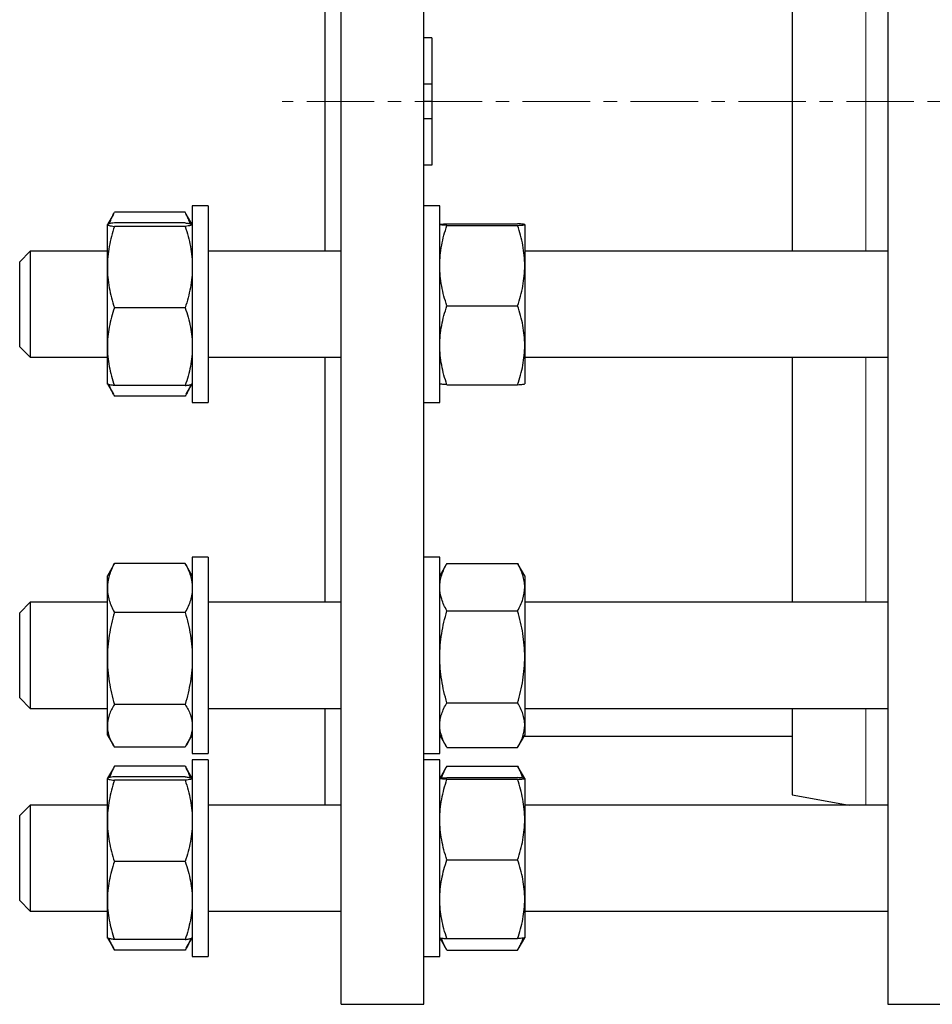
# Model space of a CAD drawing. Header units: millimetres. Extents: x 16 to 817, y 38 to 823.
# Tile 6 of 9: x 457 to 629, y 475 to 660. Entities that reach past the tile are written whole.
import ezdxf

# ---------------------------------------------------------------- set-up
doc = ezdxf.new("R2010")
doc.units = ezdxf.units.MM
doc.linetypes.add('CENTERX2', pattern=[20.32, 12.7, -2.54, 2.54, -2.54])
doc.layers.add('FORMAT', color=7, linetype='Continuous')

msp = doc.modelspace()

# ---------------------------------------------------------------- linework, layer by layer
at = {"color": 7, "linetype": 'Continuous', "lineweight": 25}
for p, q in [((517.35, 474.51), (517.35, 814.51)), ((532.95, 474.51), (532.95, 814.51)), ((620.29, 814.51), (620.29, 474.51)), ((514.35, 616.33), (514.35, 672.68)), ((602.29, 672.68), (602.29, 616.33)), ((534.45, 656.51), (532.95, 656.51)), ((534.45, 656.51), (534.45, 647.76)), ((534.45, 647.76), (532.95, 647.76)), ((534.45, 647.76), (534.45, 644.51)), ((534.45, 644.51), (532.95, 644.51)), ((534.45, 644.51), (534.45, 641.25)), ((534.45, 641.25), (532.95, 641.25)), ((534.45, 641.25), (534.45, 632.51)), ((534.45, 632.51), (532.95, 632.51)), ((492.35, 624.83), (489.35, 624.83)), ((489.35, 624.83), (489.35, 615.58)), ((492.35, 624.83), (492.35, 615.58)), ((535.95, 624.83), (532.95, 624.83)), ((535.95, 587.99), (535.95, 624.83)), ((474.48, 623.29), (473.36, 621.36)), ((474.49, 623.29), (474.69, 623.64)), ((488.01, 623.64), (474.69, 623.64)), ((488.21, 623.29), (488.01, 623.64)), ((489.33, 621.36), (488.21, 623.29)), ((473.36, 621.35), (473.35, 621.33)), ((473.35, 621.32), (473.35, 621.33)), ((473.35, 613.33), (473.35, 621.32)), ((488.01, 621.65), (474.69, 621.65)), ((489.35, 621.33), (489.34, 621.35)), ((537.29, 621.49), (550.61, 621.49)), ((537.29, 621.17), (550.61, 621.17)), ((551.95, 621.33), (551.95, 613.59)), ((488.01, 620.99), (474.69, 620.99)), ((458.85, 616.33), (456.85, 614.33)), ((473.35, 616.33), (458.85, 616.33)), ((458.85, 616.33), (458.85, 606.18)), ((489.35, 615.58), (489.35, 587.83)), ((517.35, 616.33), (492.35, 616.33)), ((492.35, 615.58), (492.35, 587.83)), ((620.29, 616.33), (551.95, 616.33)), ((456.85, 606.21), (456.85, 614.33)), ((473.35, 598.34), (473.35, 613.33)), ((551.95, 613.59), (551.95, 598.59)), ((456.85, 598.33), (456.85, 606.21)), ((458.85, 606.18), (458.85, 596.33)), ((488.01, 605.67), (474.69, 605.67)), ((537.29, 606.01), (550.61, 606.01)), ((456.85, 598.33), (458.85, 596.33)), ((473.35, 591.33), (473.35, 598.34)), ((551.95, 598.59), (551.95, 591.33)), ((458.85, 596.33), (473.35, 596.33)), ((492.35, 596.33), (517.35, 596.33)), ((514.35, 550.21), (514.35, 596.33)), ((551.95, 596.33), (620.29, 596.33)), ((602.29, 596.33), (602.29, 550.21)), ((473.35, 591.33), (473.36, 591.31)), ((473.36, 591.31), (474.48, 589.37)), ((488.01, 591.01), (474.69, 591.01)), ((488.21, 589.37), (489.34, 591.31)), ((489.34, 591.31), (489.35, 591.33)), ((537.29, 591.17), (550.61, 591.17)), ((488.01, 589.02), (474.69, 589.02)), ((489.35, 587.83), (492.35, 587.83)), ((532.95, 587.83), (535.95, 587.83)), ((535.95, 587.83), (535.95, 587.99)), ((492.35, 558.71), (489.35, 558.71)), ((489.35, 558.71), (489.35, 540.21)), ((492.35, 558.71), (492.35, 540.21)), ((535.95, 558.71), (532.95, 558.71)), ((535.95, 521.71), (535.95, 558.71)), ((474.48, 557.17), (473.35, 555.21)), ((474.49, 557.17), (474.69, 557.52)), ((488.01, 557.52), (474.69, 557.52)), ((488.21, 557.17), (488.01, 557.52)), ((489.35, 555.21), (488.21, 557.17)), ((537.18, 557.35), (535.95, 555.21)), ((537.29, 557.53), (537.19, 557.35)), ((537.29, 557.53), (550.61, 557.53)), ((550.61, 557.53), (550.71, 557.35)), ((551.95, 555.21), (550.71, 557.35)), ((473.35, 552.9), (473.35, 555.21)), ((551.95, 555.21), (551.95, 553.06)), ((473.35, 539.64), (473.35, 552.9)), ((551.95, 553.06), (551.95, 539.93)), ((458.85, 550.21), (456.85, 548.21)), ((473.35, 550.21), (458.85, 550.21)), ((458.85, 550.21), (458.85, 535.08)), ((517.35, 550.21), (492.35, 550.21)), ((620.29, 550.21), (551.95, 550.21)), ((456.85, 536.11), (456.85, 548.21)), ((488.01, 548.29), (474.69, 548.29)), ((537.29, 548.59), (550.61, 548.59)), ((473.35, 526.94), (473.35, 539.64)), ((489.35, 540.21), (489.35, 521.71)), ((492.35, 540.21), (492.35, 521.71)), ((551.95, 539.93), (551.95, 527.08)), ((456.85, 532.21), (456.85, 536.11)), ((458.85, 535.08), (458.85, 530.21)), ((456.85, 532.21), (458.85, 530.21)), ((488.01, 530.98), (474.69, 530.98)), ((537.29, 531.27), (550.61, 531.27)), ((458.85, 530.21), (473.35, 530.21)), ((492.35, 530.21), (517.35, 530.21)), ((514.35, 512.03), (514.35, 530.21)), ((551.95, 530.21), (620.29, 530.21)), ((602.29, 530.21), (602.29, 513.93)), ((473.35, 525.21), (473.35, 526.94)), ((551.95, 527.08), (551.95, 525.21)), ((473.35, 525.21), (474.48, 523.24)), ((488.21, 523.24), (489.35, 525.21)), ((535.95, 525.21), (537.18, 523.07)), ((535.95, 525.01), (536.06, 525.01)), ((550.71, 523.07), (551.95, 525.21)), ((551.83, 525.01), (602.29, 525.01)), ((488.01, 522.9), (474.69, 522.9)), ((537.29, 522.89), (550.61, 522.89)), ((489.35, 521.71), (492.35, 521.71)), ((532.95, 521.71), (535.95, 521.71)), ((474.69, 519.34), (474.48, 518.99)), ((488.01, 519.34), (474.69, 519.34)), ((488.01, 519.34), (488.21, 518.99)), ((492.35, 520.53), (489.35, 520.53)), ((489.35, 520.53), (489.35, 492.78)), ((492.35, 520.53), (492.35, 492.78)), ((535.95, 520.53), (532.95, 520.53)), ((535.95, 483.53), (535.95, 520.53)), ((537.18, 519.17), (535.95, 517.03)), ((537.29, 519.35), (537.19, 519.17)), ((537.29, 519.35), (550.61, 519.35)), ((550.61, 519.35), (550.71, 519.17)), ((551.95, 517.03), (550.71, 519.17)), ((474.48, 518.99), (473.36, 517.06)), ((488.01, 517.35), (474.69, 517.35)), ((489.33, 517.06), (488.22, 518.99)), ((473.36, 517.05), (473.35, 517.03)), ((473.35, 517.02), (473.35, 517.03)), ((473.35, 509.03), (473.35, 517.02)), ((488.01, 516.69), (474.69, 516.69)), ((489.35, 517.03), (489.34, 517.05)), ((537.29, 517.19), (550.61, 517.19)), ((537.29, 516.87), (550.61, 516.87)), ((551.95, 517.03), (551.95, 509.29)), ((602.29, 513.93), (613.06, 512.03)), ((458.85, 512.03), (456.85, 510.03)), ((473.35, 512.03), (458.85, 512.03)), ((458.85, 512.03), (458.85, 493.3)), ((517.35, 512.03), (492.35, 512.03)), ((620.28, 512.03), (551.95, 512.03)), ((620.29, 512.03), (620.28, 512.03)), ((456.85, 495.04), (456.85, 510.03)), ((473.35, 494.04), (473.35, 509.03)), ((551.95, 509.29), (551.95, 494.29)), ((488.01, 501.37), (474.69, 501.37)), ((537.29, 501.71), (550.61, 501.71)), ((456.85, 494.03), (456.85, 495.04)), ((456.85, 494.03), (458.85, 492.03)), ((458.85, 493.3), (458.85, 492.03)), ((473.35, 487.03), (473.35, 494.04)), ((551.95, 494.29), (551.95, 487.03)), ((458.85, 492.03), (473.35, 492.03)), ((489.35, 492.78), (489.35, 483.53)), ((492.35, 492.78), (492.35, 483.53)), ((492.35, 492.03), (517.35, 492.03)), ((551.95, 492.03), (620.29, 492.03)), ((473.35, 487.03), (473.36, 487.02)), ((473.36, 487.02), (474.48, 485.07)), ((488.01, 486.71), (474.69, 486.71)), ((488.21, 485.07), (489.34, 487.02)), ((489.34, 487.02), (489.35, 487.03)), ((535.95, 487.03), (537.18, 484.89)), ((537.29, 486.87), (550.61, 486.87)), ((550.71, 484.89), (551.95, 487.03)), ((488.01, 484.72), (474.69, 484.72)), ((537.29, 484.71), (550.61, 484.71)), ((489.35, 483.53), (492.35, 483.53)), ((532.95, 483.53), (535.95, 483.53)), ((517.35, 474.51), (532.95, 474.51)), ((620.29, 474.51), (632.29, 474.51))]:
    msp.add_line(p, q, dxfattribs=at)
at = {"color": 8, "linetype": 'Continuous', "lineweight": 18}
for p, q in [((616.15, 616.33), (616.15, 672.68)), ((616.15, 550.21), (616.15, 596.33)), ((616.15, 512.03), (616.15, 530.21))]:
    msp.add_line(p, q, dxfattribs=at)
at = {"color": 7, "linetype": 'Continuous', "lineweight": 25}
for points, knots in [([(473.76, 621.5), (473.81, 621.65), (473.95, 622.09), (474.26, 622.81), (474.54, 623.36), (474.69, 623.64)], [0, 0, 0, 0, 0.217027, 0.608496, 1, 1, 1, 1]), ([(488.93, 621.5), (488.88, 621.65), (488.75, 622.09), (488.44, 622.81), (488.15, 623.36), (488.01, 623.64)], [0, 0, 0, 0, 0.217027, 0.608496, 1, 1, 1, 1]), ([(474.69, 621.65), (474.28, 621.59), (473.94, 621.54), (473.48, 621.43), (473.35, 621.38), (473.35, 621.32)], [0, 0, 0, 0, 0.5, 0.5, 1, 1, 1, 1]), ([(473.35, 621.32), (473.35, 621.29), (473.38, 621.26), (473.5, 621.21), (473.59, 621.18), (473.94, 621.1), (474.28, 621.04), (474.69, 620.99)], [0, 0, 0, 0, 0.25, 0.25, 0.5, 0.5, 1, 1, 1, 1]), ([(488.01, 621.65), (488.14, 621.63), (488.4, 621.6), (488.72, 621.54), (488.99, 621.49), (489.19, 621.43), (489.3, 621.39), (489.31, 621.37), (489.31, 621.36)], [0, 0, 0, 0, 0.190453, 0.380961, 0.571369, 0.765372, 0.9595, 1, 1, 1, 1]), ([(489.35, 621.32), (489.35, 621.29), (489.32, 621.26), (489.19, 621.21), (489.1, 621.18), (488.75, 621.1), (488.42, 621.04), (488.01, 620.99)], [0, 0, 0, 0, 0.25, 0.25, 0.5, 0.5, 1, 1, 1, 1]), ([(535.95, 621.33), (535.95, 621.34), (535.98, 621.35), (536.1, 621.38), (536.19, 621.4), (536.55, 621.44), (536.88, 621.46), (537.29, 621.49)], [0, 0, 0, 0, 0.25, 0.25, 0.5, 0.5, 1, 1, 1, 1]), ([(537.29, 621.17), (537.08, 621.18), (536.9, 621.19), (536.57, 621.22), (536.42, 621.23), (536.07, 621.27), (535.95, 621.3), (535.95, 621.33)], [0, 0, 0, 0, 0.25, 0.25, 0.5, 0.5, 1, 1, 1, 1]), ([(535.95, 613.59), (535.95, 614.23), (535.98, 614.88), (536.1, 616.15), (536.19, 616.79), (536.54, 618.68), (536.88, 619.93), (537.29, 621.17)], [0, 0, 0, 0, 0.25, 0.25, 0.5, 0.5, 1, 1, 1, 1]), ([(551.95, 621.33), (551.95, 621.34), (551.92, 621.35), (551.79, 621.38), (551.7, 621.4), (551.35, 621.44), (551.01, 621.46), (550.61, 621.49)], [0, 0, 0, 0, 0.25, 0.25, 0.5, 0.5, 1, 1, 1, 1]), ([(550.61, 621.17), (550.81, 621.18), (551, 621.19), (551.33, 621.22), (551.47, 621.23), (551.82, 621.27), (551.95, 621.3), (551.95, 621.33)], [0, 0, 0, 0, 0.25, 0.25, 0.5, 0.5, 1, 1, 1, 1]), ([(551.95, 613.59), (551.95, 614.23), (551.92, 614.88), (551.79, 616.15), (551.7, 616.79), (551.35, 618.68), (551.02, 619.93), (550.61, 621.17)], [0, 0, 0, 0, 0.25, 0.25, 0.5, 0.5, 1, 1, 1, 1]), ([(474.69, 620.99), (474.48, 620.37), (474.3, 619.74), (473.97, 618.47), (473.82, 617.83), (473.47, 615.91), (473.35, 614.63), (473.35, 613.33)], [0, 0, 0, 0, 0.25, 0.25, 0.5, 0.5, 1, 1, 1, 1]), ([(488.01, 620.99), (488.21, 620.37), (488.4, 619.74), (488.73, 618.47), (488.87, 617.83), (489.22, 615.91), (489.35, 614.63), (489.35, 613.33)], [0, 0, 0, 0, 0.25, 0.25, 0.5, 0.5, 1, 1, 1, 1]), ([(473.35, 613.33), (473.35, 612.68), (473.38, 612.03), (473.5, 610.73), (473.59, 610.08), (473.95, 608.16), (474.28, 606.91), (474.69, 605.67)], [0, 0, 0, 0, 0.25, 0.25, 0.5, 0.5, 1, 1, 1, 1]), ([(489.35, 613.33), (489.35, 612.68), (489.32, 612.03), (489.19, 610.73), (489.1, 610.08), (488.75, 608.16), (488.41, 606.91), (488.01, 605.67)], [0, 0, 0, 0, 0.25, 0.25, 0.5, 0.5, 1, 1, 1, 1]), ([(537.29, 606.01), (536.88, 607.25), (536.54, 608.5), (536.08, 611.02), (535.95, 612.3), (535.95, 613.59)], [0, 0, 0, 0, 0.5, 0.5, 1, 1, 1, 1]), ([(550.61, 606.01), (551.02, 607.25), (551.35, 608.5), (551.82, 611.02), (551.95, 612.3), (551.95, 613.59)], [0, 0, 0, 0, 0.5, 0.5, 1, 1, 1, 1]), ([(474.69, 605.67), (474.28, 604.47), (473.94, 603.26), (473.48, 600.82), (473.35, 599.59), (473.35, 598.34)], [0, 0, 0, 0, 0.5, 0.5, 1, 1, 1, 1]), ([(488.01, 605.67), (488.42, 604.47), (488.75, 603.26), (489.22, 600.82), (489.35, 599.59), (489.35, 598.34)], [0, 0, 0, 0, 0.5, 0.5, 1, 1, 1, 1]), ([(535.95, 598.59), (535.95, 599.22), (535.98, 599.85), (536.1, 601.1), (536.19, 601.72), (536.54, 603.58), (536.88, 604.8), (537.29, 606.01)], [0, 0, 0, 0, 0.25, 0.25, 0.5, 0.5, 1, 1, 1, 1]), ([(551.95, 598.59), (551.95, 599.22), (551.92, 599.85), (551.79, 601.1), (551.7, 601.72), (551.35, 603.58), (551.02, 604.8), (550.61, 606.01)], [0, 0, 0, 0, 0.25, 0.25, 0.5, 0.5, 1, 1, 1, 1]), ([(473.35, 598.34), (473.35, 597.72), (473.38, 597.09), (473.5, 595.86), (473.59, 595.24), (473.94, 593.41), (474.28, 592.21), (474.69, 591.01)], [0, 0, 0, 0, 0.25, 0.25, 0.5, 0.5, 1, 1, 1, 1]), ([(489.35, 598.34), (489.35, 597.72), (489.32, 597.09), (489.19, 595.86), (489.1, 595.24), (488.75, 593.41), (488.42, 592.21), (488.01, 591.01)], [0, 0, 0, 0, 0.25, 0.25, 0.5, 0.5, 1, 1, 1, 1]), ([(537.29, 591.17), (536.88, 592.39), (536.54, 593.61), (536.08, 596.08), (535.95, 597.33), (535.95, 598.59)], [0, 0, 0, 0, 0.5, 0.5, 1, 1, 1, 1]), ([(550.61, 591.17), (551.02, 592.39), (551.35, 593.61), (551.82, 596.08), (551.95, 597.33), (551.95, 598.59)], [0, 0, 0, 0, 0.5, 0.5, 1, 1, 1, 1]), ([(474.69, 591.01), (474.56, 591.03), (474.3, 591.06), (473.97, 591.12), (473.7, 591.17), (473.5, 591.23), (473.39, 591.28), (473.37, 591.31), (473.36, 591.32)], [0, 0, 0, 0, 0.176581, 0.353212, 0.529751, 0.709623, 0.889611, 1, 1, 1, 1]), ([(473.66, 591.19), (473.69, 591.09), (473.78, 590.78), (474.01, 590.27), (474.32, 589.64), (474.56, 589.23), (474.69, 589.02)], [0, 0, 0, 0, 0.132823, 0.421819, 0.710946, 1, 1, 1, 1]), ([(488.01, 591.01), (488.14, 591.03), (488.4, 591.06), (488.72, 591.12), (488.99, 591.17), (489.19, 591.23), (489.31, 591.28), (489.33, 591.31), (489.33, 591.32)], [0, 0, 0, 0, 0.176581, 0.353212, 0.529751, 0.709623, 0.889611, 1, 1, 1, 1]), ([(489.03, 591.19), (489.01, 591.09), (488.91, 590.78), (488.69, 590.27), (488.38, 589.64), (488.13, 589.23), (488.01, 589.02)], [0, 0, 0, 0, 0.1328232, 0.4218192, 0.7109461, 1, 1, 1, 1]), ([(537.29, 591.17), (537.08, 591.18), (536.9, 591.2), (536.57, 591.22), (536.42, 591.24), (536.07, 591.28), (535.95, 591.31), (535.95, 591.33)], [0, 0, 0, 0, 0.25, 0.25, 0.5, 0.5, 1, 1, 1, 1]), ([(550.61, 591.17), (550.81, 591.18), (551, 591.2), (551.33, 591.22), (551.47, 591.24), (551.82, 591.28), (551.95, 591.31), (551.95, 591.33)], [0, 0, 0, 0, 0.25, 0.25, 0.5, 0.5, 1, 1, 1, 1]), ([(474.69, 557.52), (474.28, 556.76), (473.94, 556), (473.48, 554.47), (473.35, 553.69), (473.35, 552.9)], [0, 0, 0, 0, 0.5, 0.5, 1, 1, 1, 1]), ([(488.01, 557.52), (488.42, 556.76), (488.75, 556), (489.22, 554.47), (489.35, 553.69), (489.35, 552.9)], [0, 0, 0, 0, 0.5, 0.5, 1, 1, 1, 1]), ([(535.95, 553.06), (535.95, 553.43), (535.98, 553.81), (536.1, 554.57), (536.19, 554.95), (536.55, 556.07), (536.88, 556.8), (537.29, 557.53)], [0, 0, 0, 0, 0.25, 0.25, 0.5, 0.5, 1, 1, 1, 1]), ([(551.95, 553.06), (551.95, 553.43), (551.92, 553.81), (551.79, 554.57), (551.7, 554.95), (551.35, 556.07), (551.01, 556.8), (550.61, 557.53)], [0, 0, 0, 0, 0.25, 0.25, 0.5, 0.5, 1, 1, 1, 1]), ([(473.35, 552.9), (473.35, 552.51), (473.38, 552.12), (473.5, 551.34), (473.59, 550.95), (473.94, 549.8), (474.28, 549.04), (474.69, 548.29)], [0, 0, 0, 0, 0.25, 0.25, 0.5, 0.5, 1, 1, 1, 1]), ([(489.35, 552.9), (489.35, 552.51), (489.32, 552.12), (489.19, 551.34), (489.1, 550.95), (488.75, 549.8), (488.42, 549.04), (488.01, 548.29)], [0, 0, 0, 0, 0.25, 0.25, 0.5, 0.5, 1, 1, 1, 1]), ([(537.29, 548.59), (537.08, 548.95), (536.9, 549.32), (536.57, 550.06), (536.42, 550.43), (536.07, 551.55), (535.95, 552.3), (535.95, 553.06)], [0, 0, 0, 0, 0.25, 0.25, 0.5, 0.5, 1, 1, 1, 1]), ([(550.61, 548.59), (550.81, 548.95), (551, 549.32), (551.33, 550.06), (551.47, 550.43), (551.82, 551.55), (551.95, 552.3), (551.95, 553.06)], [0, 0, 0, 0, 0.25, 0.25, 0.5, 0.5, 1, 1, 1, 1]), ([(474.69, 548.29), (474.48, 547.59), (474.3, 546.88), (473.97, 545.44), (473.82, 544.72), (473.47, 542.55), (473.35, 541.1), (473.35, 539.64)], [0, 0, 0, 0, 0.25, 0.25, 0.5, 0.5, 1, 1, 1, 1]), ([(488.01, 548.29), (488.21, 547.59), (488.4, 546.88), (488.73, 545.44), (488.87, 544.72), (489.22, 542.55), (489.35, 541.1), (489.35, 539.64)], [0, 0, 0, 0, 0.25, 0.25, 0.5, 0.5, 1, 1, 1, 1]), ([(535.95, 539.93), (535.95, 540.66), (535.98, 541.4), (536.1, 542.86), (536.19, 543.59), (536.54, 545.75), (536.88, 547.17), (537.29, 548.59)], [0, 0, 0, 0, 0.25, 0.25, 0.5, 0.5, 1, 1, 1, 1]), ([(551.95, 539.93), (551.95, 540.66), (551.92, 541.4), (551.79, 542.86), (551.7, 543.59), (551.35, 545.75), (551.02, 547.17), (550.61, 548.59)], [0, 0, 0, 0, 0.25, 0.25, 0.5, 0.5, 1, 1, 1, 1]), ([(473.35, 539.64), (473.35, 538.91), (473.38, 538.17), (473.5, 536.7), (473.59, 535.97), (473.95, 533.8), (474.28, 532.38), (474.69, 530.98)], [0, 0, 0, 0, 0.25, 0.25, 0.5, 0.5, 1, 1, 1, 1]), ([(489.35, 539.64), (489.35, 538.91), (489.32, 538.17), (489.19, 536.7), (489.1, 535.97), (488.75, 533.8), (488.41, 532.38), (488.01, 530.98)], [0, 0, 0, 0, 0.25, 0.25, 0.5, 0.5, 1, 1, 1, 1]), ([(537.29, 531.27), (536.88, 532.69), (536.54, 534.11), (536.08, 537), (535.95, 538.45), (535.95, 539.93)], [0, 0, 0, 0, 0.5, 0.5, 1, 1, 1, 1]), ([(550.61, 531.27), (551.02, 532.69), (551.35, 534.11), (551.82, 537), (551.95, 538.45), (551.95, 539.93)], [0, 0, 0, 0, 0.5, 0.5, 1, 1, 1, 1]), ([(474.69, 530.98), (474.28, 530.32), (473.94, 529.66), (473.48, 528.31), (473.35, 527.63), (473.35, 526.94)], [0, 0, 0, 0, 0.5, 0.5, 1, 1, 1, 1]), ([(488.01, 530.98), (488.42, 530.32), (488.75, 529.66), (489.22, 528.31), (489.35, 527.63), (489.35, 526.94)], [0, 0, 0, 0, 0.5, 0.5, 1, 1, 1, 1]), ([(535.95, 527.08), (535.95, 527.44), (535.98, 527.79), (536.1, 528.5), (536.19, 528.85), (536.54, 529.9), (536.88, 530.59), (537.29, 531.27)], [0, 0, 0, 0, 0.25, 0.25, 0.5, 0.5, 1, 1, 1, 1]), ([(551.95, 527.08), (551.95, 527.44), (551.92, 527.79), (551.79, 528.5), (551.7, 528.85), (551.35, 529.9), (551.02, 530.59), (550.61, 531.27)], [0, 0, 0, 0, 0.25, 0.25, 0.5, 0.5, 1, 1, 1, 1]), ([(473.35, 526.94), (473.35, 526.6), (473.38, 526.25), (473.5, 525.57), (473.59, 525.23), (473.94, 524.22), (474.28, 523.56), (474.69, 522.9)], [0, 0, 0, 0, 0.25, 0.25, 0.5, 0.5, 1, 1, 1, 1]), ([(489.35, 526.94), (489.35, 526.6), (489.32, 526.25), (489.19, 525.57), (489.1, 525.23), (488.75, 524.22), (488.42, 523.56), (488.01, 522.9)], [0, 0, 0, 0, 0.25, 0.25, 0.5, 0.5, 1, 1, 1, 1]), ([(537.29, 522.89), (536.88, 523.58), (536.54, 524.27), (536.08, 525.66), (535.95, 526.37), (535.95, 527.08)], [0, 0, 0, 0, 0.5, 0.5, 1, 1, 1, 1]), ([(550.61, 522.89), (551.02, 523.58), (551.35, 524.27), (551.82, 525.66), (551.95, 526.37), (551.95, 527.08)], [0, 0, 0, 0, 0.5, 0.5, 1, 1, 1, 1]), ([(474.69, 519.34), (474.56, 519.09), (474.3, 518.59), (473.99, 517.88), (473.83, 517.41), (473.76, 517.2)], [0, 0, 0, 0, 0.35138, 0.70286, 1, 1, 1, 1]), ([(488.01, 519.34), (488.14, 519.09), (488.4, 518.59), (488.71, 517.88), (488.87, 517.41), (488.94, 517.2)], [0, 0, 0, 0, 0.35138, 0.70286, 1, 1, 1, 1]), ([(536.31, 517.11), (536.32, 517.17), (536.4, 517.46), (536.61, 517.97), (536.92, 518.67), (537.16, 519.12), (537.29, 519.35)], [0, 0, 0, 0, 0.07377, 0.382446, 0.691262, 1, 1, 1, 1]), ([(551.59, 517.11), (551.57, 517.17), (551.49, 517.46), (551.29, 517.97), (550.98, 518.67), (550.73, 519.12), (550.61, 519.35)], [0, 0, 0, 0, 0.07377, 0.382446, 0.691262, 1, 1, 1, 1]), ([(474.69, 517.35), (474.28, 517.3), (473.94, 517.24), (473.48, 517.13), (473.35, 517.08), (473.35, 517.02)], [0, 0, 0, 0, 0.5, 0.5, 1, 1, 1, 1]), ([(488.01, 517.35), (488.14, 517.33), (488.4, 517.3), (488.72, 517.24), (488.99, 517.19), (489.19, 517.13), (489.3, 517.09), (489.31, 517.07), (489.31, 517.07)], [0, 0, 0, 0, 0.1904533, 0.3809605, 0.5713685, 0.7653724, 0.9594999, 1, 1, 1, 1]), ([(473.35, 517.02), (473.35, 516.99), (473.38, 516.96), (473.5, 516.91), (473.59, 516.88), (473.94, 516.8), (474.28, 516.75), (474.69, 516.69)], [0, 0, 0, 0, 0.25, 0.25, 0.5, 0.5, 1, 1, 1, 1]), ([(474.69, 516.69), (474.28, 515.44), (473.94, 514.18), (473.48, 511.63), (473.35, 510.34), (473.35, 509.03)], [0, 0, 0, 0, 0.5, 0.5, 1, 1, 1, 1]), ([(489.35, 517.02), (489.35, 516.99), (489.32, 516.96), (489.19, 516.91), (489.1, 516.88), (488.75, 516.8), (488.42, 516.75), (488.01, 516.69)], [0, 0, 0, 0, 0.25, 0.25, 0.5, 0.5, 1, 1, 1, 1]), ([(488.01, 516.69), (488.42, 515.44), (488.75, 514.18), (489.22, 511.63), (489.35, 510.34), (489.35, 509.03)], [0, 0, 0, 0, 0.5, 0.5, 1, 1, 1, 1]), ([(535.95, 517.03), (535.95, 517.04), (535.98, 517.06), (536.1, 517.08), (536.19, 517.1), (536.54, 517.14), (536.88, 517.16), (537.29, 517.19)], [0, 0, 0, 0, 0.25, 0.25, 0.5, 0.5, 1, 1, 1, 1]), ([(537.29, 516.87), (536.88, 516.89), (536.54, 516.92), (536.08, 516.97), (535.95, 517), (535.95, 517.03)], [0, 0, 0, 0, 0.5, 0.5, 1, 1, 1, 1]), ([(535.95, 509.29), (535.95, 509.93), (535.98, 510.57), (536.1, 511.86), (536.19, 512.5), (536.55, 514.4), (536.88, 515.64), (537.29, 516.87)], [0, 0, 0, 0, 0.25, 0.25, 0.5, 0.5, 1, 1, 1, 1]), ([(551.95, 517.03), (551.95, 517.04), (551.92, 517.06), (551.79, 517.08), (551.7, 517.1), (551.35, 517.14), (551.02, 517.16), (550.61, 517.19)], [0, 0, 0, 0, 0.25, 0.25, 0.5, 0.5, 1, 1, 1, 1]), ([(550.61, 516.87), (551.02, 516.89), (551.35, 516.92), (551.82, 516.97), (551.95, 517), (551.95, 517.03)], [0, 0, 0, 0, 0.5, 0.5, 1, 1, 1, 1]), ([(551.95, 509.29), (551.95, 509.93), (551.92, 510.57), (551.79, 511.86), (551.7, 512.5), (551.35, 514.4), (551.01, 515.64), (550.61, 516.87)], [0, 0, 0, 0, 0.25, 0.25, 0.5, 0.5, 1, 1, 1, 1]), ([(473.35, 509.03), (473.35, 508.38), (473.38, 507.73), (473.5, 506.44), (473.59, 505.8), (473.94, 503.88), (474.28, 502.62), (474.69, 501.37)], [0, 0, 0, 0, 0.25, 0.25, 0.5, 0.5, 1, 1, 1, 1]), ([(489.35, 509.03), (489.35, 508.38), (489.32, 507.73), (489.19, 506.44), (489.1, 505.8), (488.75, 503.88), (488.42, 502.62), (488.01, 501.37)], [0, 0, 0, 0, 0.25, 0.25, 0.5, 0.5, 1, 1, 1, 1]), ([(537.29, 501.71), (537.08, 502.33), (536.9, 502.95), (536.57, 504.21), (536.42, 504.84), (536.07, 506.74), (535.95, 508.01), (535.95, 509.29)], [0, 0, 0, 0, 0.25, 0.25, 0.5, 0.5, 1, 1, 1, 1]), ([(550.61, 501.71), (550.81, 502.33), (551, 502.95), (551.33, 504.21), (551.47, 504.84), (551.82, 506.74), (551.95, 508.01), (551.95, 509.29)], [0, 0, 0, 0, 0.25, 0.25, 0.5, 0.5, 1, 1, 1, 1]), ([(474.69, 501.37), (474.48, 500.78), (474.3, 500.18), (473.97, 498.96), (473.82, 498.35), (473.47, 496.51), (473.35, 495.28), (473.35, 494.04)], [0, 0, 0, 0, 0.25, 0.25, 0.5, 0.5, 1, 1, 1, 1]), ([(488.01, 501.37), (488.21, 500.78), (488.4, 500.18), (488.73, 498.96), (488.87, 498.35), (489.22, 496.51), (489.35, 495.28), (489.35, 494.04)], [0, 0, 0, 0, 0.25, 0.25, 0.5, 0.5, 1, 1, 1, 1]), ([(535.95, 494.29), (535.95, 494.92), (535.98, 495.55), (536.1, 496.8), (536.19, 497.43), (536.54, 499.28), (536.88, 500.5), (537.29, 501.71)], [0, 0, 0, 0, 0.25, 0.25, 0.5, 0.5, 1, 1, 1, 1]), ([(551.95, 494.29), (551.95, 494.92), (551.92, 495.55), (551.79, 496.8), (551.7, 497.43), (551.35, 499.28), (551.02, 500.5), (550.61, 501.71)], [0, 0, 0, 0, 0.25, 0.25, 0.5, 0.5, 1, 1, 1, 1]), ([(473.35, 494.04), (473.35, 493.42), (473.38, 492.8), (473.5, 491.55), (473.59, 490.94), (473.95, 489.1), (474.28, 487.9), (474.69, 486.71)], [0, 0, 0, 0, 0.25, 0.25, 0.5, 0.5, 1, 1, 1, 1]), ([(489.35, 494.04), (489.35, 493.42), (489.32, 492.8), (489.19, 491.55), (489.1, 490.94), (488.75, 489.1), (488.41, 487.9), (488.01, 486.71)], [0, 0, 0, 0, 0.25, 0.25, 0.5, 0.5, 1, 1, 1, 1]), ([(537.29, 486.87), (536.88, 488.09), (536.54, 489.31), (536.08, 491.78), (535.95, 493.03), (535.95, 494.29)], [0, 0, 0, 0, 0.5, 0.5, 1, 1, 1, 1]), ([(550.61, 486.87), (551.02, 488.09), (551.35, 489.31), (551.82, 491.78), (551.95, 493.03), (551.95, 494.29)], [0, 0, 0, 0, 0.5, 0.5, 1, 1, 1, 1]), ([(474.69, 486.71), (474.56, 486.73), (474.3, 486.77), (473.97, 486.82), (473.7, 486.87), (473.5, 486.93), (473.39, 486.98), (473.37, 487.01), (473.36, 487.02)], [0, 0, 0, 0, 0.176581, 0.353212, 0.529751, 0.709623, 0.889611, 1, 1, 1, 1]), ([(473.65, 486.89), (473.74, 486.66), (473.91, 486.17), (474.26, 485.45), (474.54, 484.97), (474.69, 484.72)], [0, 0, 0, 0, 0.321204, 0.660587, 1, 1, 1, 1]), ([(488.01, 486.71), (488.14, 486.73), (488.4, 486.77), (488.72, 486.82), (488.99, 486.87), (489.19, 486.93), (489.31, 486.98), (489.33, 487.01), (489.33, 487.02)], [0, 0, 0, 0, 0.176581, 0.353212, 0.529751, 0.709623, 0.889611, 1, 1, 1, 1]), ([(489.04, 486.89), (488.96, 486.66), (488.79, 486.17), (488.44, 485.45), (488.15, 484.97), (488.01, 484.72)], [0, 0, 0, 0, 0.321204, 0.660587, 1, 1, 1, 1]), ([(535.95, 487.03), (535.95, 487.02), (535.98, 487.01), (536.1, 486.98), (536.19, 486.97), (536.54, 486.93), (536.88, 486.9), (537.29, 486.87)], [0, 0, 0, 0, 0.25, 0.25, 0.5, 0.5, 1, 1, 1, 1]), ([(537.29, 484.71), (537.16, 484.94), (536.9, 485.39), (536.58, 486.08), (536.36, 486.6), (536.28, 486.9), (536.26, 486.96)], [0, 0, 0, 0, 0.305165, 0.610417, 0.91551, 1, 1, 1, 1]), ([(551.95, 487.03), (551.95, 487.02), (551.92, 487.01), (551.79, 486.98), (551.7, 486.97), (551.35, 486.93), (551.02, 486.9), (550.61, 486.87)], [0, 0, 0, 0, 0.25, 0.25, 0.5, 0.5, 1, 1, 1, 1]), ([(550.61, 484.71), (550.74, 484.94), (551, 485.39), (551.32, 486.08), (551.54, 486.6), (551.62, 486.9), (551.63, 486.96)], [0, 0, 0, 0, 0.305165, 0.610417, 0.91551, 1, 1, 1, 1])]:
    msp.add_open_spline(points, degree=3, knots=knots, dxfattribs=at)
at = {"layer": 'FORMAT', "linetype": 'CENTERX2', "lineweight": 18}
msp.add_line((767.45, 644.51), (506.26, 644.51), dxfattribs=at)

doc.saveas('drawing.dxf')
